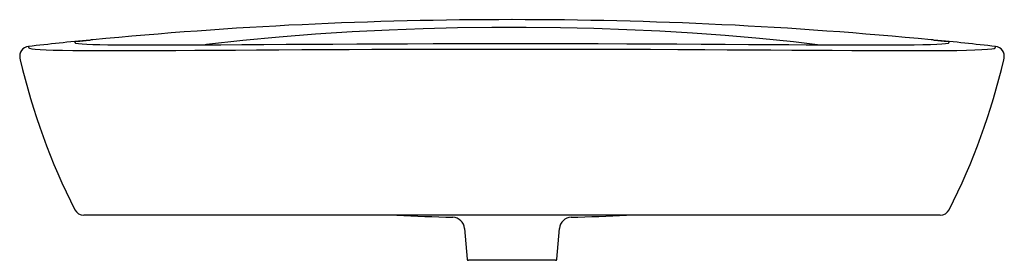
# Model space of a CAD drawing. Header units: millimetres. Extents: x 5524.389 to 5525.193, y 2723.345 to 2723.542.
import ezdxf

# ---------------------------------------------------------------- set-up
doc = ezdxf.new("R2010")
doc.units = ezdxf.units.MM
doc.layers.add('SANINDUSA', color=3, linetype='Continuous')

msp = doc.modelspace()

# ---------------------------------------------------------------- linework, layer by layer
at = {"layer": 'SANINDUSA'}
for p, q in [((5524.44711, 2723.52524), (5524.4462, 2723.5252)), ((5524.44827, 2723.5253), (5524.44711, 2723.52524)), ((5525.13495, 2723.52524), (5525.13377, 2723.5253)), ((5525.13587, 2723.5252), (5525.13495, 2723.52524)), ((5524.43385, 2723.52281), (5524.4337, 2723.52317)), ((5524.79102, 2723.52206), (5524.79102, 2723.52209)), ((5525.14834, 2723.52317), (5525.14819, 2723.52281)), ((5525.14114, 2723.3819), (5524.4409, 2723.3819)), ((5524.75224, 2723.371), (5524.75444, 2723.34581)), ((5524.8276, 2723.34581), (5524.8298, 2723.37099)), ((5524.8266, 2723.3449), (5524.75544, 2723.3449))]:
    msp.add_line(p, q, dxfattribs=at)
at = {"layer": 'SANINDUSA', "flags": 128}
for points in [[(5525.04292, 2723.52107), (5525.02123, 2723.52367), (5524.99342, 2723.52651), (5524.96534, 2723.52893), (5524.9387, 2723.53083), (5524.91187, 2723.53239), (5524.88488, 2723.53362), (5524.8578, 2723.53453), (5524.83065, 2723.53512), (5524.80262, 2723.53542), (5524.77454, 2723.53539), (5524.74648, 2723.53504), (5524.71848, 2723.53436), (5524.69059, 2723.53335), (5524.6604, 2723.53187), (5524.63037, 2723.52996), (5524.60059, 2723.52761), (5524.57112, 2723.5248), (5524.54124, 2723.5214), (5524.53876, 2723.52107)], [(5524.43392, 2723.52339), (5524.43452, 2723.52391), (5524.4358, 2723.52417), (5524.4377, 2723.52437), (5524.43896, 2723.52449), (5524.44057, 2723.52465), (5524.4416, 2723.52475), (5524.44294, 2723.52489), (5524.44378, 2723.52497), (5524.44487, 2723.52507), (5524.4462, 2723.5252)], [(5525.13587, 2723.5252), (5525.13711, 2723.52508), (5525.13825, 2723.52497), (5525.13911, 2723.52488), (5525.14047, 2723.52475), (5525.14152, 2723.52465), (5525.14314, 2723.52449), (5525.14439, 2723.52436), (5525.14628, 2723.52417), (5525.14754, 2723.52391), (5525.14813, 2723.52339)], [(5524.39597, 2723.5188), (5524.39663, 2723.51839), (5524.39841, 2723.51803), (5524.40128, 2723.5177), (5524.40519, 2723.51742), (5524.41012, 2723.51718), (5524.41604, 2723.51698), (5524.42345, 2723.51681), (5524.43192, 2723.51669), (5524.44136, 2723.5166), (5524.45182, 2723.51655), (5524.4632, 2723.51653), (5524.4754, 2723.51653), (5524.48835, 2723.51657), (5524.50197, 2723.51662), (5524.51619, 2723.51669), (5524.53184, 2723.51677), (5524.54809, 2723.51687), (5524.56488, 2723.51697), (5524.58211, 2723.51708), (5524.60046, 2723.5172), (5524.61924, 2723.51731), (5524.63837, 2723.51741), (5524.65778, 2723.51751), (5524.67641, 2723.51759), (5524.69524, 2723.51767), (5524.71424, 2723.51773), (5524.73335, 2723.51778), (5524.7531, 2723.51782), (5524.77293, 2723.51784), (5524.7928, 2723.51784), (5524.81264, 2723.51783), (5524.83571, 2723.5178), (5524.85873, 2723.51775), (5524.88162, 2723.51768), (5524.90429, 2723.5176), (5524.92665, 2723.5175), (5524.94862, 2723.51739), (5524.96694, 2723.51728), (5524.98498, 2723.51717), (5525.00265, 2723.51706), (5525.01988, 2723.51696), (5525.03661, 2723.51685), (5525.05277, 2723.51676), (5525.06876, 2723.51667), (5525.08409, 2723.5166), (5525.09867, 2723.51655), (5525.11239, 2723.51653), (5525.12516, 2723.51653), (5525.13585, 2723.51657), (5525.14568, 2723.51664), (5525.15459, 2723.51675), (5525.1625, 2723.5169), (5525.16932, 2723.51708), (5525.17516, 2723.51733), (5525.1798, 2723.51762), (5525.18319, 2723.51796), (5525.18529, 2723.51836), (5525.18608, 2723.5188)], [(5524.4337, 2723.52317), (5524.4338, 2723.52328), (5524.43392, 2723.52339)], [(5524.79102, 2723.52206), (5524.79033, 2723.52206), (5524.76907, 2723.52205), (5524.7478, 2723.52202), (5524.72661, 2723.52197), (5524.70557, 2723.52191), (5524.68477, 2723.52183), (5524.66428, 2723.52174), (5524.64468, 2723.52164), (5524.62537, 2723.52153), (5524.60646, 2723.52142), (5524.58806, 2723.52131), (5524.57025, 2723.5212), (5524.55313, 2723.5211), (5524.53644, 2723.52101), (5524.52281, 2723.52095), (5524.50983, 2723.52091), (5524.4976, 2723.52089), (5524.48621, 2723.5209), (5524.47576, 2723.52094), (5524.46777, 2723.521), (5524.46051, 2723.5211), (5524.45402, 2723.52122), (5524.44836, 2723.52138), (5524.44358, 2723.52157), (5524.43971, 2723.52179), (5524.43656, 2723.52209), (5524.43459, 2723.52243), (5524.43385, 2723.52281)], [(5525.14819, 2723.52281), (5525.14746, 2723.52243), (5525.14551, 2723.52209), (5525.14242, 2723.5218), (5525.13824, 2723.52156), (5525.13302, 2723.52135), (5525.1268, 2723.52119), (5525.11965, 2723.52107), (5525.11143, 2723.52098), (5525.10231, 2723.52092), (5525.09236, 2723.52089), (5525.08167, 2723.52089), (5525.0703, 2723.52091), (5525.05834, 2723.52095), (5525.04527, 2723.52101), (5525.03161, 2723.52109), (5525.01743, 2723.52117), (5525.00281, 2723.52126), (5524.98433, 2723.52137), (5524.96524, 2723.52148), (5524.94565, 2723.5216), (5524.92564, 2723.5217), (5524.90532, 2723.5218), (5524.88477, 2723.52188), (5524.86159, 2723.52196), (5524.83817, 2723.52201), (5524.81461, 2723.52205), (5524.79102, 2723.52206)], [(5525.14813, 2723.52339), (5525.14825, 2723.52328), (5525.14834, 2723.52317)], [(5525.18608, 2723.5188), (5525.18629, 2723.5197), (5525.18634, 2723.51994), (5525.18634, 2723.51994)]]:
    msp.add_lwpolyline(points, dxfattribs=at)
at = {"layer": 'SANINDUSA'}
for centre, radius, start, end in [((5524.78934, 2720.01697), 3.52488, 89.97271, 95.55272), ((5524.79292, 2720.02332), 3.51853, 84.44079, 90.03085), ((5524.79102, 2719.9719), 3.56999, 95.54329, 96.35762), ((5524.79102, 2719.9719), 3.56999, 83.64238, 84.45671), ((5524.39659, 2723.51199), 0.008, 96.35762, 192.9091), ((5524.65692, 2723.57948), 0.26792, 192.83966, 193.09051), ((5525.18545, 2723.51199), 0.008, 347.0909, 83.64238), ((5524.69131, 2723.57928), 0.3103, 192.86268, 193.08205), ((5524.91319, 2723.63039), 0.538, 193.03563, 206.98589), ((5524.66885, 2723.63039), 0.538, 333.01411, 346.96437), ((5524.89074, 2723.57928), 0.3103, 346.91795, 347.13732), ((5524.4409, 2723.3899), 0.008, 206.98589, 270), ((5524.78902, 2725.1964), 1.81684, 267.09509, 268.54157), ((5524.74225, 2723.37016), 0.01, 4.7629, 86.95254), ((5524.83984, 2723.3701), 0.01008, 93.15488, 174.87368), ((5524.79577, 2725.12033), 1.74071, 271.43258, 272.92737), ((5525.14114, 2723.3899), 0.008, 270, 333.01411), ((5524.75544, 2723.3459), 0.001, 185, 270), ((5524.8266, 2723.3459), 0.001, 270, 355)]:
    msp.add_arc(centre, radius, start, end, dxfattribs=at)

doc.saveas('drawing.dxf')
